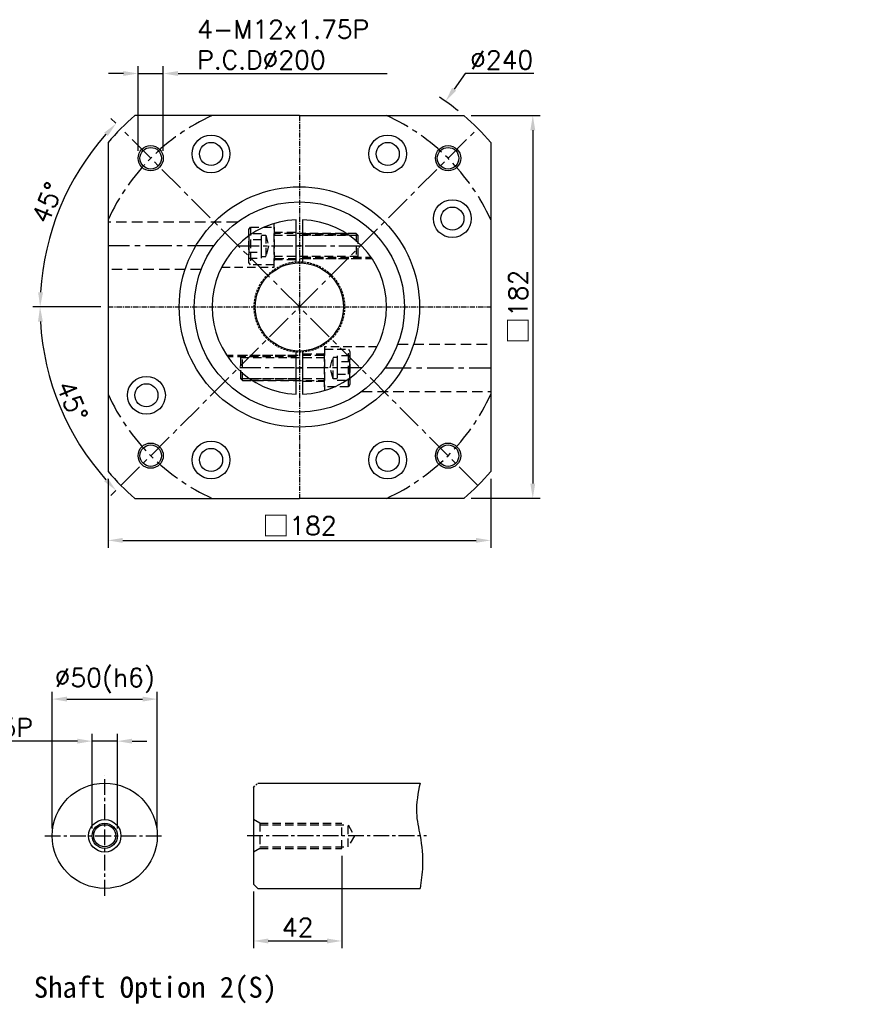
# Model space of a CAD drawing. Header units: millimetres. Extents: x -331 to 775, y -19 to 623.
# Tile 2 of 2: x 378 to 775, y 147 to 616. Entities that reach past the tile are written whole.
import ezdxf

# ---------------------------------------------------------------- set-up
doc = ezdxf.new("R2010")
doc.units = ezdxf.units.MM
doc.header["$LTSCALE"] = 2
doc.linetypes.add('CENTER', pattern=[2, 1.25, -0.25, 0.25, -0.25])
doc.linetypes.add('DASHED', pattern=[0.75, 0.5, -0.25])
for name, color, linetype in [('DIM', 6, 'Continuous'), ('MF180X1-010', 7, 'Continuous'), ('MF180X1-012', 7, 'Continuous'), ('MF180X1-212', 7, 'Continuous'), ('MF180X1-511', 7, 'Continuous'), ('圖框', 7, 'Continuous')]:
    doc.layers.add(name, color=color, linetype=linetype)
doc.styles.get("Standard").update_dxf_attribs({"font": 'romans.shx'})
doc.dimstyles.new('R', dxfattribs={"dimscale": 3.5, "dimtxt": 2.5, "dimasz": 2, "dimexe": 1, "dimexo": 1, "dimgap": 0.6, "dimtad": 1, "dimtoh": 1, "dimdec": 4, "dimdsep": 46, "dimtxsty": 'Standard', "dimcen": 0.5, "dimdle": 1, "dimclrt": 7, "dimadec": 4, "dimazin": 2, "dimtfac": 1, "dimtdec": 4, "dimtofl": 0, "dimtmove": 0, "dimatfit": 3, "dimfxl": 0, "dimtolj": 1, "dimarcsym": 0})
doc.dimstyles.get("Standard").update_dxf_attribs({"dimscale": 3.5, "dimtxt": 2.5, "dimasz": 2, "dimexe": 1, "dimexo": 1, "dimgap": 0.6, "dimtad": 1, "dimdec": 4, "dimdsep": 46, "dimtxsty": 'Standard', "dimcen": 0.5, "dimdle": 1, "dimclrt": 7, "dimadec": 4, "dimazin": 2, "dimtfac": 1, "dimtdec": 4, "dimtofl": 0, "dimtmove": 0, "dimatfit": 3, "dimfxl": 0, "dimtolj": 1, "dimarcsym": 0})

# ---------------------------------------------------------------- blocks, each defined once
blk = doc.blocks.new('*D26')
at = {"layer": 'Defpoints', "color": 0, "ltscale": 2}
for p in [(424.38, 272.51), (412.38, 227.51), (424.38, 227.51)]:
    blk.add_point(p, dxfattribs=at)
at = {"layer": '圖框', "color": 0, "lineweight": -2, "ltscale": 2}
for p, q in [((405.38, 272.51), (315.47, 272.51)), ((412.38, 231.01), (412.38, 276.01)), ((424.38, 272.51), (412.38, 272.51)), ((424.38, 231.01), (424.38, 276.01)), ((431.38, 272.51), (438.38, 272.51))]:
    blk.add_line(p, q, dxfattribs=at)
at = {"layer": '圖框', "color": 0, "ltscale": 2}
for points in [[(405.38, 273.68), (405.38, 271.34), (412.38, 272.51)], [(431.38, 273.68), (431.38, 271.34), (424.38, 272.51)]]:
    blk.add_solid(points, dxfattribs=at)
at = {"layer": '圖框', "color": 7, "ltscale": 2, "insert": (351.94, 278.98), "char_height": 8.75, "attachment_point": 5}
blk.add_mtext('\\A1;M12x1.75P', dxfattribs=at)
blk = doc.blocks.new('*D27')
at = {"layer": 'Defpoints', "color": 0, "ltscale": 2}
for p in [(443.38, 292.51), (393.38, 227.51), (443.38, 227.51)]:
    blk.add_point(p, dxfattribs=at)
at = {"layer": '圖框', "color": 0, "lineweight": -2, "ltscale": 2}
for p, q in [((393.38, 231.01), (393.38, 296.01)), ((443.38, 231.01), (443.38, 296.01)), ((400.38, 292.51), (436.38, 292.51))]:
    blk.add_line(p, q, dxfattribs=at)
at = {"layer": '圖框', "color": 0, "ltscale": 2}
for points in [[(400.38, 293.68), (400.38, 291.34), (393.38, 292.51)], [(436.38, 293.68), (436.38, 291.34), (443.38, 292.51)]]:
    blk.add_solid(points, dxfattribs=at)
at = {"layer": '圖框', "color": 7, "ltscale": 2, "insert": (418.38, 301.28), "char_height": 8.75, "attachment_point": 5}
blk.add_mtext('\\A1;%%C50(h6)', dxfattribs=at)
blk = doc.blocks.new('*D28')
at = {"layer": 'Defpoints', "color": 0, "ltscale": 2}
for p in [(531.12, 221.51), (489.12, 204.51), (531.12, 177.51)]:
    blk.add_point(p, dxfattribs=at)
at = {"layer": '圖框', "color": 0, "lineweight": -2, "ltscale": 2}
for p, q in [((531.12, 218.01), (531.12, 174.01)), ((489.12, 201.01), (489.12, 174.01)), ((496.12, 177.51), (524.12, 177.51))]:
    blk.add_line(p, q, dxfattribs=at)
at = {"layer": '圖框', "color": 0, "ltscale": 2}
for points in [[(496.12, 178.68), (496.12, 176.34), (489.12, 177.51)], [(524.12, 178.68), (524.12, 176.34), (531.12, 177.51)]]:
    blk.add_solid(points, dxfattribs=at)
at = {"layer": '圖框', "color": 7, "ltscale": 2, "insert": (510.12, 183.98), "char_height": 8.75, "attachment_point": 5}
blk.add_mtext('\\A1;42', dxfattribs=at)
blk = doc.blocks.new('*D55')
at = {"layer": 'Defpoints', "color": 0, "ltscale": 2}
for p in [(446.24, 589.97), (434.24, 549.68), (446.24, 549.68)]:
    blk.add_point(p, dxfattribs=at)
at = {"layer": '圖框', "color": 0, "lineweight": -2, "ltscale": 2}
for p, q in [((427.24, 589.97), (420.24, 589.97)), ((434.24, 553.18), (434.24, 593.47)), ((434.24, 589.97), (446.24, 589.97)), ((446.24, 553.18), (446.24, 593.47)), ((453.24, 589.97), (552.77, 589.97))]:
    blk.add_line(p, q, dxfattribs=at)
at = {"layer": '圖框', "color": 0, "ltscale": 2}
for points in [[(427.24, 591.13), (427.24, 588.8), (434.24, 589.97)], [(453.24, 591.13), (453.24, 588.8), (446.24, 589.97)]]:
    blk.add_solid(points, dxfattribs=at)
at = {"layer": '圖框', "color": 7, "ltscale": 2, "insert": (462.34, 615.4), "char_height": 8.75, "attachment_point": 1}
blk.add_mtext('\\A1;4-M12x1.75P\\PP.C.D%%C200', dxfattribs=at)
blk = doc.blocks.new('A$C0A5B5D46')
at = {"layer": 'MF180X1-511', "color": 0, "linetype": 'DASHED', "ltscale": 4}
for p, q in [((0.7, 18), (0.7, 0)), ((51, 15), (51, 3)), ((52, 14), (12, 14)), ((52, 4), (12, 4))]:
    blk.add_line(p, q, dxfattribs=at)
for points in [[(0.7, 0), (0, 1.21), (0, 16.79), (0.7, 18), (12, 18), (12, 0)], [(0, 14.77), (0, 3.23), (6, 3.23), (6, 14.77)], [(6, 3.85), (6, 14.15), (8, 14.15), (8, 3.85)], [(0, 11.89), (0, 6.11), (6, 6.11), (6, 11.89)]]:
    blk.add_lwpolyline(points, close=True, dxfattribs=at)
blk.add_lwpolyline([(8, 14.15), (9.38, 9), (8, 3.85)], dxfattribs=at)
blk.add_lwpolyline([(12, 2.4, -0.414214), (12.6, 3), (51, 3), (52, 4), (52, 14), (51, 15), (12.6, 15, -0.414214), (12, 15.6)], format="xyb", dxfattribs=at)
blk = doc.blocks.new('A$C4A167A4D')
at = {"color": 0, "linetype": 'CENTER', "ltscale": 4}
for p, q in [((12.31, 70.47), (71.19, 70.47)), ((71.19, 12.47), (11.81, 12.47))]:
    blk.add_line(p, q, dxfattribs=at)
at = {"layer": 'MF180X1-212'}
for points in [[(40, 62.42), (40, 82.95, 0.964486), (40, 0), (40, 20.53)], [(43, 20.53), (43, 0, 0.964486), (43, 82.95), (43, 62.42)]]:
    blk.add_lwpolyline(points, format="xyb", dxfattribs=at)
at = {"layer": 'MF180X1-212', "linetype": 'DASHED'}
blk.add_circle((41.5, 41.47), 21.5, dxfattribs=at)
at = {"layer": 'MF180X1-212'}
blk.add_circle((41.5, 41.47), 21, dxfattribs=at)
for start, end in [(87.0351, 92.9649), (267.0351, 272.9649)]:
    blk.add_arc((41.5, 41.47), 29, start, end, dxfattribs=at)
at = {"layer": 'MF180X1-511', "color": 0, "linetype": 'DASHED', "ltscale": 4}
for p, q in [((29.5, 76.97), (40, 76.97)), ((43, 76.47), (63.8, 76.47)), ((43, 75.72), (64.93, 75.72)), ((29.5, 63.97), (40, 63.97)), ((43, 65.22), (75.53, 65.22)), ((43, 64.47), (76.04, 64.47)), ((53.5, 18.97), (43, 18.97)), ((40, 18.47), (6.96, 18.47)), ((40, 17.72), (7.47, 17.72)), ((40, 7.22), (18.07, 7.22)), ((40, 6.47), (19.2, 6.47)), ((53.5, 5.97), (43, 5.97))]:
    blk.add_line(p, q, dxfattribs=at)
for points in [[(4.6, 60.47), (29.5, 60.47), (29.5, 81.2)], [(78.4, 22.47), (53.5, 22.47), (53.5, 1.75)]]:
    blk.add_lwpolyline(points, dxfattribs=at)
at = {"color": 0}
blk.add_blockref('A$C0A5B5D46', (17.5, 61.47), dxfattribs=at)
at = {"color": 0, "rotation": 180}
blk.add_blockref('A$C0A5B5D46', (65.5, 21.47), dxfattribs=at)
blk = doc.blocks.new('*D56')
at = {"color": 0, "lineweight": -2}
for p, q in [((592.67, 569.97), (625.45, 569.97)), ((621.95, 562.97), (621.95, 394.97)), ((592.67, 387.97), (625.45, 387.97))]:
    blk.add_line(p, q, dxfattribs=at)
at = {"color": 0}
for points in [[(620.78, 562.97), (623.12, 562.97), (621.95, 569.97)], [(620.78, 394.97), (623.12, 394.97), (621.95, 387.97)]]:
    blk.add_solid(points, dxfattribs=at)
at = {"layer": 'Defpoints', "color": 0}
for p in [(589.17, 569.97), (589.17, 387.97), (621.95, 387.97)]:
    blk.add_point(p, dxfattribs=at)
at = {"color": 7, "insert": (615.11, 478.97), "char_height": 8.75, "attachment_point": 5, "rotation": 90}
blk.add_mtext('\\A1;{\\fPMingLiU|b0|i0|c136|p18;\\H1.083x;\\C0;□}182', dxfattribs=at)
blk = doc.blocks.new('*D57')
at = {"color": 0, "lineweight": -2}
for p, q in [((419.95, 397.24), (419.95, 364.47)), ((601.95, 397.24), (601.95, 364.47)), ((426.95, 367.97), (594.95, 367.97))]:
    blk.add_line(p, q, dxfattribs=at)
at = {"color": 0}
for points in [[(426.95, 369.13), (426.95, 366.8), (419.95, 367.97)], [(594.95, 369.13), (594.95, 366.8), (601.95, 367.97)]]:
    blk.add_solid(points, dxfattribs=at)
at = {"layer": 'Defpoints', "color": 0}
for p in [(419.95, 400.74), (601.95, 400.74), (601.95, 367.97)]:
    blk.add_point(p, dxfattribs=at)
at = {"color": 7, "insert": (510.95, 374.8), "char_height": 8.75, "attachment_point": 5}
blk.add_mtext('\\A1;{\\fPMingLiU|b0|i0|c136|p18;\\H1.083x;\\C0;□}182', dxfattribs=at)
blk = doc.blocks.new('*D58')
at = {"color": 0, "lineweight": -2}
for p, q in [((589.85, 589.97), (584.53, 582.48)), ((622.37, 589.97), (589.85, 589.97)), ((509.2, 478.97), (512.7, 478.97)), ((510.95, 477.22), (510.95, 480.72))]:
    blk.add_line(p, q, dxfattribs=at)
blk.add_arc((510.95, 478.97), 120, 50.9886, 56.2654, dxfattribs=at)
at = {"color": 0}
blk.add_solid([(583.58, 583.16), (585.48, 581.8), (580.47, 576.77)], dxfattribs=at)
at = {"layer": 'Defpoints', "color": 0}
for p in [(580.47, 576.77), (441.43, 381.16)]:
    blk.add_point(p, dxfattribs=at)
at = {"color": 7, "insert": (607.16, 596.44), "char_height": 8.75, "attachment_point": 5}
blk.add_mtext('\\A1;∅240', dxfattribs=at)
blk = doc.blocks.new('*D59')
at = {"color": 0, "lineweight": -2}
for p, q in [((423.62, 566.29), (421.3, 568.62)), ((416.45, 478.97), (384.16, 478.97))]:
    blk.add_line(p, q, dxfattribs=at)
blk.add_arc((510.95, 478.97), 123.29, 138.2536, 176.7464, dxfattribs=at)
at = {"color": 0}
for points in [[(418.12, 561.85), (419.81, 560.25), (423.77, 566.14)], [(389.03, 485.93), (386.7, 486), (387.66, 478.97)]]:
    blk.add_solid(points, dxfattribs=at)
at = {"layer": 'Defpoints', "color": 0}
for p in [(426.1, 563.82), (404.18, 540.61), (419.95, 478.97), (601.95, 478.97), (595.8, 394.11)]:
    blk.add_point(p, dxfattribs=at)
at = {"color": 7, "insert": (391.07, 528.62), "char_height": 8.75, "attachment_point": 5, "rotation": 67.5}
blk.add_mtext('\\A1;45°', dxfattribs=at)
blk = doc.blocks.new('_DatumFilled')
at = {"color": 0, "linetype": 'ByBlock'}
blk.add_solid([(0, 0.577), (-1, 0), (0, -0.577)], dxfattribs=at)
blk = doc.blocks.new('*D60')
at = {"color": 0, "lineweight": -2}
for p, q in [((416.45, 478.97), (384.11, 478.97)), ((423.62, 391.64), (421.26, 389.27))]:
    blk.add_line(p, q, dxfattribs=at)
blk.add_arc((510.95, 478.97), 123.34, 183.2521, 221.7479, dxfattribs=at)
at = {"color": 0}
for points in [[(386.64, 471.94), (388.97, 472), (387.61, 478.97)], [(419.77, 397.64), (418.08, 396.04), (423.73, 391.75)]]:
    blk.add_solid(points, dxfattribs=at)
at = {"layer": 'Defpoints', "color": 0}
for p in [(595.8, 563.82), (419.95, 478.97), (601.95, 478.97), (391.81, 447.04), (426.1, 394.11)]:
    blk.add_point(p, dxfattribs=at)
at = {"color": 7, "insert": (402.98, 434.24), "char_height": 8.75, "attachment_point": 5, "rotation": 292.5}
blk.add_mtext('\\A1;45°', dxfattribs=at)

msp = doc.modelspace()

# ---------------------------------------------------------------- linework, layer by layer
at = {"linetype": 'CENTER'}
for p, q in [((510.94872, 569.96538), (510.94872, 387.96538)), ((419.94872, 478.96538), (601.94872, 478.96538))]:
    msp.add_line(p, q, dxfattribs=at)
at = {"color": 0, "linetype": 'DASHED', "ltscale": 5}
for p, q in [((481.28498, 519.21538), (419.94872, 519.21538)), ((464.20541, 496.71538), (419.94872, 496.71538)), ((557.69204, 461.21538), (601.94872, 461.21538)), ((540.61246, 438.71538), (601.94872, 438.71538))]:
    msp.add_line(p, q, dxfattribs=at)
for points in [[(510.94872, 569.96538), (432.72469, 569.96538, 0.037695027), (419.94872, 557.18941), (419.94872, 400.74134, 0.037695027), (432.72469, 387.96538), (510.94872, 387.96538)], [(510.94872, 569.96538), (589.17276, 569.96538, -0.037695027), (601.94872, 557.18941), (601.94872, 400.74134, -0.037695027), (589.17276, 387.96538), (510.94872, 387.96538)]]:
    msp.add_lwpolyline(points, format="xyb")
for centre, radius in [((468.94868, 551.71158), 9), ((468.94868, 551.71158), 5.5), ((552.94875, 551.71155), 9), ((552.94875, 551.71155), 5.5), ((583.69493, 520.96542), 9), ((510.94872, 478.96538), 50), ((583.69493, 520.96542), 5.5), ((438.20252, 436.96533), 9), ((438.20252, 436.96533), 5.5), ((468.9487, 406.2192), 9), ((552.94877, 406.21917), 9), ((468.9487, 406.2192), 5.5), ((552.94877, 406.21917), 5.5)]:
    msp.add_circle(centre, radius)
at = {"color": 0}
for centre, radius in [((440.23804, 549.67605), 6), ((440.23804, 549.67605), 5.125), ((581.6594, 549.67605), 6), ((581.6594, 549.67605), 5.125), ((510.94872, 478.96538), 57.15), ((440.23804, 408.2547), 6), ((440.23804, 408.2547), 5.125), ((581.6594, 408.2547), 6), ((581.6594, 408.2547), 5.125)]:
    msp.add_circle(centre, radius, dxfattribs=at)
at = {"layer": 'MF180X1-010', "color": 0, "linetype": 'CENTER', "ltscale": 5}
for p, q in [((595.80154, 394.11256), (426.09591, 563.81819)), ((470.2179, 507.96538), (419.94872, 507.96538)), ((551.67955, 449.96538), (601.94872, 449.96538))]:
    msp.add_line(p, q, dxfattribs=at)
msp.add_lwpolyline([(426.09591, 394.11256), (595.80154, 563.81819)], dxfattribs=at)
for start, end in [(114.4946485, 155.5053515), (24.4946485, 65.5053515), (204.4946485, 245.5053515), (294.4946485, 335.5053515)]:
    msp.add_arc((510.94872, 478.96538), 100, start, end, dxfattribs=at)
at = {"layer": 'MF180X1-012', "color": 0, "linetype": 'CENTER', "ltscale": 3}
for p, q in [((418.3809, 199.0085), (418.3809, 256.0085)), ((389.8809, 227.5085), (446.8809, 227.5085))]:
    msp.add_line(p, q, dxfattribs=at)
at = {"layer": 'MF180X1-012', "color": 0, "linetype": 'DASHED'}
msp.add_line((489.11961, 250.5085), (491.11961, 252.5085), dxfattribs=at)
at = {"layer": 'MF180X1-012', "color": 0}
for p, q in [((489.11961, 250.5085), (489.11961, 204.5085)), ((491.11961, 252.5085), (568.35291, 252.5085)), ((491.11961, 202.5085), (489.11961, 204.5085)), ((491.11961, 202.5085), (568.35291, 202.5085))]:
    msp.add_line(p, q, dxfattribs=at)
for radius in [25, 7.7073, 6, 5.25]:
    msp.add_circle((418.3809, 227.5085), radius, dxfattribs=at)
at = {"layer": 'MF180X1-511', "color": 0, "linetype": 'DASHED', "ltscale": 4}
for p, q in [((492.11961, 233.5085), (489.11961, 235.24055)), ((492.11961, 233.5085), (531.11961, 233.5085)), ((492.11961, 233.5085), (492.11961, 221.5085)), ((492.11961, 232.7585), (534.11961, 232.7585)), ((531.11961, 221.5085), (531.11961, 233.5085)), ((534.11961, 222.2585), (534.11961, 232.7585)), ((534.11961, 232.7585), (537.15061, 227.5085)), ((537.15061, 227.5085), (534.11961, 222.2585)), ((492.11961, 221.5085), (489.11961, 219.77645)), ((492.11961, 222.2585), (534.11961, 222.2585)), ((492.11961, 221.5085), (531.11961, 221.5085))]:
    msp.add_line(p, q, dxfattribs=at)
at = {"layer": '圖框', "color": 0, "linetype": 'CENTER', "ltscale": 3}
msp.add_line((486.11961, 227.58032), (571.33993, 227.58032), dxfattribs=at)
at = {"layer": '圖框', "color": 0, "ltscale": 2}
msp.add_spline([(568.35291, 252.5085), (566.63368, 238.49418), (568.35291, 227.5085), (569.49387, 212.92477), (568.35291, 202.5085)], degree=3, dxfattribs=at)

# ---------------------------------------------------------------- block references
msp.add_blockref('A$C4A167A4D', (469.44872, 437.4925))

# ---------------------------------------------------------------- texts
at = {"color": 0, "insert": (384.68002, 160.51171), "char_height": 10, "width": 154.415919, "attachment_point": 1}
msp.add_mtext('{\\fDFKai-SB|b1|i0|c0|p65;Shaft Option 2(S)}', dxfattribs=at)
at = {"layer": 'DIM', "color": 7, "char_height": 1.666667}
for insert, attachment_point in [((775.33333, 499.66667), 9), ((743.66667, 492.83333), 1), ((718.16667, 476.83333), 1)]:
    msp.add_mtext('\\A1;', dxfattribs=dict(at, insert=insert, attachment_point=attachment_point))

# ---------------------------------------------------------------- dimensions: what is measured, and where the dimension line sits
at = {"color": 0}
dim = msp.add_diameter_dim_2p(p1=(441.42529, 381.15693), p2=(580.47216, 576.77382), dimstyle='R', dxfattribs=at)
dim.commit()
dim.dimension.update_dxf_attribs({"geometry": '*D58', "text_midpoint": (607.1572, 589.96538), "dimtype": 163})
for base, line1, line2, picture, middle in [((404.18024, 540.60819), ((419.94872, 478.96538), (601.94872, 478.96538)), ((595.80154, 394.11256), (426.09591, 563.81819)), '*D59', (391.06554, 528.62262)), ((391.80803, 447.04172), ((426.09591, 394.11256), (595.80154, 563.81819)), ((419.94872, 478.96538), (601.94872, 478.96538)), '*D60', (402.97629, 434.24173))]:
    dim = msp.add_angular_dim_2l(base=base, line1=line1, line2=line2, dimstyle='Standard', override={"dimldrblk": 'DatumFilled', "dimtfill": 1}, dxfattribs=at)
    dim.commit()
    dim.dimension.update_dxf_attribs({"geometry": picture, "text_midpoint": middle})
dim = msp.add_linear_dim(base=(621.94872, 387.96538), p1=(589.17276, 569.96538), p2=(589.17276, 387.96538), angle=90, text='{\\fPMingLiU|b0|i0|c136|p18;\\H1.083x;\\C0;□}<>', dimstyle='Standard')
dim.commit()
dim.dimension.update_dxf_attribs({"geometry": '*D56', "text_midpoint": (621.94872, 478.96538), "dimtype": 160})
dim = msp.add_linear_dim(base=(601.94872, 367.96538), p1=(419.94872, 400.74134), p2=(601.94872, 400.74134), text='{\\fPMingLiU|b0|i0|c136|p18;\\H1.083x;\\C0;□}<>', dimstyle='Standard')
dim.commit()
dim.dimension.update_dxf_attribs({"geometry": '*D57', "text_midpoint": (510.94872, 367.96538), "dimtype": 160})
at = {"layer": '圖框', "color": 0, "ltscale": 2}
for base, p1, p2, text, picture, middle in [((446.23804, 589.96538), (434.23804, 549.67605), (446.23804, 549.67605), '4-M<>x1.75P\\PP.C.D%%C200', '*D55', (506.50471, 589.96538)), ((424.3809, 272.5085), (412.3809, 227.5085), (424.3809, 227.5085), 'M<>x1.75P', '*D26', (351.94313, 272.5085))]:
    dim = msp.add_linear_dim(base=base, p1=p1, p2=p2, text=text, dimstyle='Standard', override={"dimtofl": 1}, dxfattribs=at)
    dim.commit()
    dim.dimension.update_dxf_attribs({"geometry": picture, "text_midpoint": middle, "dimtype": 160})
dim = msp.add_linear_dim(base=(443.3809, 292.5085), p1=(393.3809, 227.5085), p2=(443.3809, 227.5085), text='%%C<>(h6)', dimstyle='Standard', dxfattribs=at)
dim.commit()
dim.dimension.update_dxf_attribs({"geometry": '*D27', "text_midpoint": (418.3809, 292.5085), "dimtype": 160})
dim = msp.add_linear_dim(base=(531.11961, 177.5085), p1=(489.11961, 204.5085), p2=(531.11961, 221.5085), dimstyle='Standard', dxfattribs=at)
dim.commit()
dim.dimension.update_dxf_attribs({"geometry": '*D28', "text_midpoint": (510.11961, 177.5085), "dimtype": 160})

doc.saveas('drawing.dxf')
